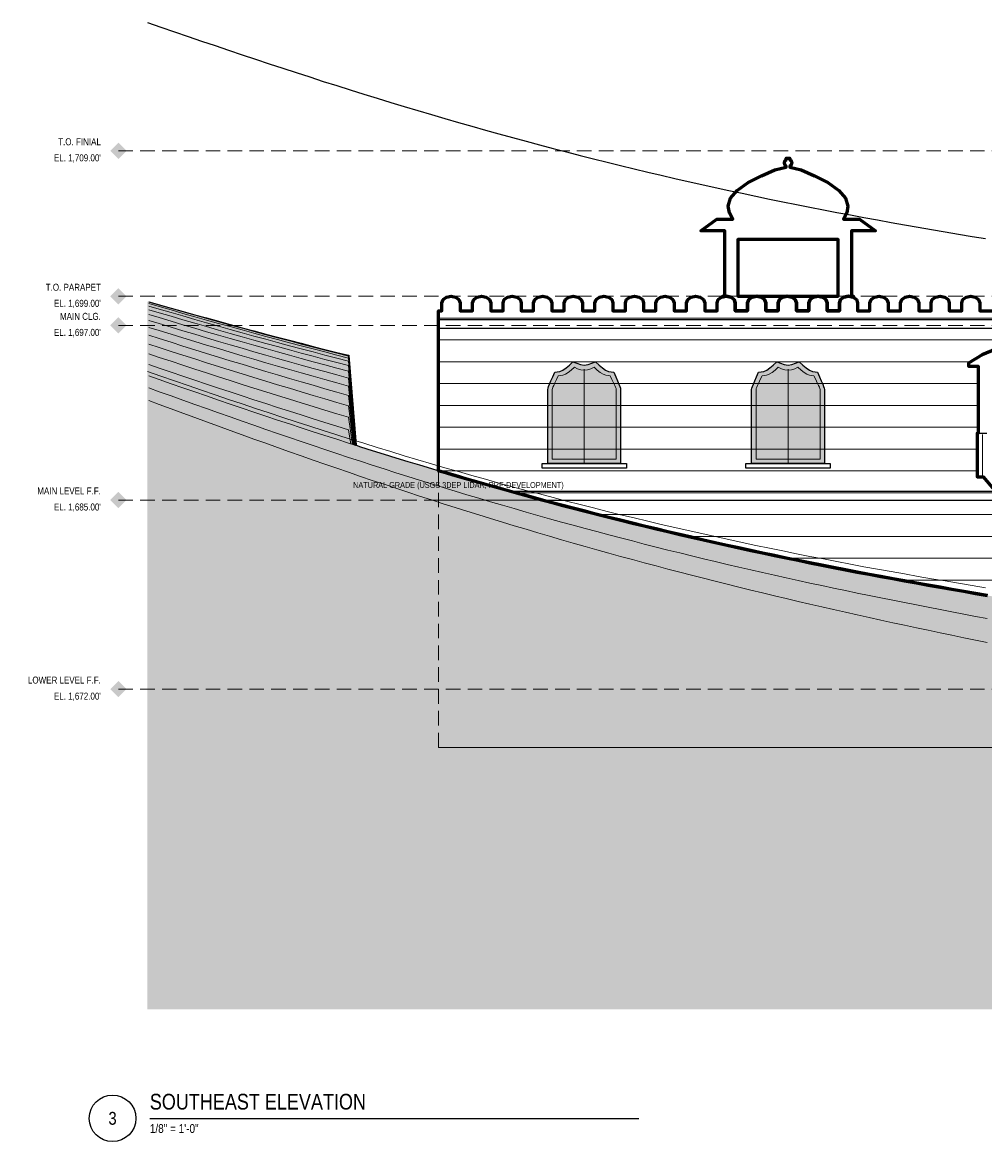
# Model space of a CAD drawing. Header units: inches. Extents: x -103 to 1584, y -3145 to 766.
# Tile 5 of 14: x -103 to 690, y -2125 to -1202. Entities that reach past the tile are written whole.
import ezdxf
from ezdxf.enums import TextEntityAlignment as Align

# ---------------------------------------------------------------- set-up
doc = ezdxf.new("R2010")
doc.units = ezdxf.units.IN
doc.header["$LTSCALE"] = 48
doc.header["$MEASUREMENT"] = 0
doc.linetypes.add('DASHED', pattern=[1.524, 1.27, -0.254])
doc.linetypes.add('HIDDEN', pattern=[0.375, 0.25, -0.125])
for name, color, linetype, lineweight in [('A-ANNO-SYMB', 7, 'CONTINUOUS', 25), ('A-ANNO-TEXT', 7, 'CONTINUOUS', 25), ('A-ELEV', 7, 'CONTINUOUS', 25), ('A-ELEV-FINE', 8, 'CONTINUOUS', 13), ('A-ELEV-OTLN', 7, 'CONTINUOUS', 60), ('A-ELEV-PATT', 8, 'CONTINUOUS', 9), ('A-HIDN', 8, 'HIDDEN', 18), ('A-HTPL', 1, 'DASHED', 25), ('C-TOPO-MINR', 8, 'CONTINUOUS', 9)]:
    doc.layers.add(name, color=color, linetype=linetype, lineweight=lineweight)
doc.styles.add('JM', font='IBMPlexSansCondensed-Regular.ttf')

msp = doc.modelspace()

# ---------------------------------------------------------------- hatches: boundary and pattern name
at = {"layer": 'A-ANNO-SYMB'}
h = msp.add_hatch(color=7, dxfattribs=at)
h.dxf.hatch_style = 1
h.paths.add_polyline_path([(-30.72, -1308), (-24, -1301.28), (-17.28, -1308), (-24, -1314.72)])
h = msp.add_hatch(color=7, dxfattribs=at)
h.dxf.hatch_style = 1
h.paths.add_polyline_path([(-30.72, -1428), (-24, -1421.28), (-17.28, -1428), (-24, -1434.72)])
h = msp.add_hatch(color=7, dxfattribs=at)
h.dxf.hatch_style = 1
h.paths.add_polyline_path([(-30.72, -1452), (-24, -1445.28), (-17.28, -1452), (-24, -1458.72)])
h = msp.add_hatch(color=7, dxfattribs=at)
h.dxf.hatch_style = 1
h.paths.add_polyline_path([(-30.72, -1596), (-24, -1589.28), (-17.28, -1596), (-24, -1602.72)])
h = msp.add_hatch(color=7, dxfattribs=at)
h.dxf.hatch_style = 1
h.paths.add_polyline_path([(-30.72, -1752), (-24, -1745.28), (-17.28, -1752), (-24, -1758.72)])
at = {"layer": 'A-ELEV'}
h = msp.add_hatch(color=7, dxfattribs=at)
h.dxf.hatch_style = 1
h.paths.add_polyline_path([(330, -1504.8), (330.16, -1503.7), (330.66, -1502.31), (331.47, -1500.35), (332.59, -1497.67), (334.02, -1494.36), (335.73, -1490.69), (337.71, -1490.38), (339.93, -1489.87), (342.37, -1488.82), (345, -1487.06), (347.8, -1484.67), (350.73, -1481.97), (353.76, -1483.2), (356.86, -1484.24), (360, -1484.7), (363.14, -1484.24), (366.24, -1483.2), (369.27, -1481.97), (372.2, -1484.67), (375, -1487.06), (377.63, -1488.82), (380.07, -1489.87), (382.29, -1490.38), (384.27, -1490.69), (385.98, -1494.36), (387.41, -1497.67), (388.53, -1500.35), (389.34, -1502.31), (389.84, -1503.7), (390, -1504.8), (390, -1566), (330, -1566)])
h = msp.add_hatch(color=7, dxfattribs=at)
h.dxf.hatch_style = 1
h.paths.add_polyline_path([(498, -1504.8), (498.16, -1503.7), (498.66, -1502.31), (499.47, -1500.35), (500.59, -1497.67), (502.02, -1494.36), (503.73, -1490.69), (505.71, -1490.38), (507.93, -1489.87), (510.37, -1488.82), (513, -1487.06), (515.8, -1484.67), (518.73, -1481.97), (521.76, -1483.2), (524.86, -1484.24), (528, -1484.7), (531.14, -1484.24), (534.24, -1483.2), (537.27, -1481.97), (540.2, -1484.67), (543, -1487.06), (545.63, -1488.82), (548.07, -1489.87), (550.29, -1490.38), (552.27, -1490.69), (553.98, -1494.36), (555.41, -1497.67), (556.53, -1500.35), (557.34, -1502.31), (557.84, -1503.7), (558, -1504.8), (558, -1566), (498, -1566)])
at = {"layer": 'C-TOPO-MINR'}
h = msp.add_hatch(dxfattribs=at)
h.set_pattern_fill('AR-SAND', scale=12)
h.paths.add_polyline_path([(1560, -2015.04), (1560, -2016), (0, -2016), (0, -1513.53), (0, -1503.14), (0, -1493.23), (0, -1483.88), (0, -1475.15), (0, -1467.09), (0, -1459.77), (0, -1453.23), (0, -1447.52), (0, -1442.67), (0, -1438.73), (0, -1435.71), (0, -1433.63), (0, -1432.5), (0, -1432.33), (9.75, -1435.09), (19.5, -1437.83), (29.25, -1440.56), (39, -1443.28), (48.75, -1445.98), (58.5, -1448.66), (68.25, -1451.33), (78, -1453.97), (87.75, -1456.6), (97.5, -1459.2), (107.25, -1461.78), (117, -1464.34), (126.75, -1466.87), (136.5, -1469.38), (146.25, -1471.86), (156, -1474.32), (165.75, -1476.74), (171.82, -1550.99), (171.8, -1550.99), (171.75, -1550.97), (171.66, -1550.94), (171.54, -1550.9), (171.36, -1550.85), (171.12, -1550.77), (170.8, -1550.67), (170.36, -1550.53), (169.77, -1550.34), (168.95, -1550.08), (175.5, -1552.16), (185.25, -1555.22), (195, -1558.25), (204.75, -1561.26), (214.5, -1564.24), (224.25, -1567.19), (234, -1570.11), (243.75, -1573), (253.5, -1575.86), (263.25, -1578.7), (273, -1581.5), (282.75, -1584.27), (292.5, -1587.01), (302.25, -1589.72), (312, -1592.4), (321.75, -1595.05), (331.5, -1597.67), (341.25, -1600.26), (351, -1602.81), (360.75, -1605.34), (370.5, -1607.84), (380.25, -1610.31), (390, -1612.75), (399.75, -1615.16), (409.5, -1617.54), (419.25, -1619.9), (429, -1622.22), (438.75, -1624.51), (448.5, -1626.77), (458.25, -1629.01), (468, -1631.21), (477.75, -1633.39), (487.5, -1635.54), (497.25, -1637.66), (507, -1639.75), (516.75, -1641.81), (526.5, -1643.84), (536.25, -1645.85), (546, -1647.83), (555.75, -1649.79), (565.5, -1651.72), (575.25, -1653.62), (585, -1655.5), (594.75, -1657.35), (604.5, -1659.18), (614.25, -1660.99), (624, -1662.78), (633.75, -1664.55), (643.5, -1666.29), (653.25, -1668.02), (663, -1669.73), (672.75, -1671.42), (682.5, -1673.09), (692.25, -1674.75), (702, -1676.4), (711.75, -1678.03), (721.5, -1679.65), (731.25, -1681.27), (741, -1682.87), (750.75, -1684.46), (760.5, -1686.05), (770.25, -1687.63), (780, -1689.21), (789.75, -1690.79), (799.5, -1692.36), (809.25, -1693.94), (819, -1695.52), (828.75, -1697.1), (838.5, -1698.69), (846.79, -1700.05), (848.25, -1640.25), (858, -1641.28), (867.75, -1642.31), (877.5, -1643.36), (887.25, -1644.43), (897, -1645.5), (906.75, -1646.6), (916.5, -1647.72), (926.25, -1648.86), (936, -1650.03), (945.75, -1651.23), (955.5, -1652.46), (965.25, -1653.72), (975, -1655.03), (984.75, -1656.37), (994.5, -1657.75), (1004.25, -1659.19), (1014, -1660.67), (1023.75, -1662.2), (1033.5, -1663.79), (1043.25, -1665.44), (1053, -1667.15), (1062.75, -1668.93), (1072.5, -1670.78), (1082.25, -1672.7), (1092, -1674.7), (1101.75, -1676.77), (1111.5, -1678.93), (1121.25, -1681.18), (1131, -1683.52), (1140.75, -1685.95), (1150.5, -1688.48), (1160.25, -1691.12), (1170, -1693.85), (1179.75, -1696.7), (1189.5, -1699.65), (1199.25, -1702.72), (1209, -1705.91), (1218.75, -1709.22), (1228.5, -1712.65), (1238.25, -1716.2), (1248, -1719.87), (1257.75, -1723.68), (1267.5, -1727.61), (1277.25, -1731.68), (1287, -1735.87), (1296.75, -1740.2), (1306.5, -1744.65), (1316.25, -1749.24), (1326, -1753.95), (1335.75, -1758.8), (1345.5, -1763.77), (1355.25, -1768.87), (1365, -1774.09), (1374.75, -1779.43), (1368, -1775.73), (1368, -1771.41), (1368.8, -1771.85), (1375.2, -1775.42), (1381.6, -1779.05), (1388, -1782.73), (1394.4, -1786.47), (1400.8, -1790.25), (1407.2, -1794.09), (1413.6, -1797.98), (1420, -1801.92), (1426.4, -1805.9), (1432.8, -1809.93), (1439.2, -1814.01), (1445.6, -1818.13), (1452, -1822.3), (1452, -1676.3), (1452.75, -1676.68), (1462.1, -1681.53), (1462.5, -1666.33), (1472.25, -1672.73), (1482, -1679.25), (1483.3, -1680.14), (1491.75, -1685.66), (1501.5, -1692.13), (1511.25, -1698.7), (1521, -1705.36), (1530.75, -1712.12), (1535.6, -1715.52), (1540.5, -1718.83), (1550.25, -1725.5), (1560, -1732.24), (1560, -1732.87), (1560, -1734.85), (1560, -1738.24), (1560, -1743.15), (1560, -1749.63), (1560, -1757.76), (1560, -1767.57), (1560, -1779.06), (1560, -1792.2), (1560, -1806.92), (1560, -1823.11), (1560, -1840.65), (1560, -1859.42), (1560, -1879.28), (1560, -1900.11), (1560, -1921.81), (1560, -1944.25), (1560, -1967.33), (1560, -1990.96)])
h.paths.add_polyline_path([(168.94, -1550.08), (167.71, -1549.69), (168.95, -1550.08)], flags=0)

# ---------------------------------------------------------------- linework, layer by layer
at = {"layer": 'A-ANNO-SYMB'}
msp.add_line((1.92, -2106), (405.12, -2106), dxfattribs=at)
msp.add_circle((-28.8, -2106), 19.2, dxfattribs=at)
at = {"layer": 'A-ELEV'}
for p, q in [((240, -1447.2), (840, -1447.2)), ((240, -1454.4), (840, -1454.4)), ((684.6, -1540.8), (691.8, -1540.8)), ((298.95, -1588.8), (698.8, -1588.8)), ((325.3, -1596), (840, -1596))]:
    msp.add_line(p, q, dxfattribs=at)
for points in [[(1.2, -1432.54), (9.78, -1434.97), (19.53, -1437.72), (29.28, -1440.45), (39.03, -1443.16), (48.78, -1445.86), (58.53, -1448.55), (68.28, -1451.21), (78.03, -1453.86), (87.78, -1456.48), (97.53, -1459.08), (107.28, -1461.66), (117.03, -1464.22), (126.78, -1466.76), (136.53, -1469.26), (146.28, -1471.75), (156.03, -1474.2), (165.78, -1476.63), (165.79, -1476.63), (165.8, -1476.63), (165.81, -1476.64), (165.82, -1476.65), (165.83, -1476.65), (165.84, -1476.66), (165.85, -1476.67), (165.85, -1476.68), (165.86, -1476.69), (165.86, -1476.7), (165.87, -1476.71), (165.87, -1476.72), (165.87, -1476.73), (171.93, -1550.9)], [(700.8, -1591.2), (688.8, -1576.8), (684, -1576.8), (684, -1540.8), (684.6, -1540.8), (684.6, -1485.6), (676.8, -1485.6), (676.8, -1483.2), (688, -1476.28), (699.2, -1471.48)], [(171.93, -1550.9), (175.54, -1552.04), (185.29, -1555.11), (195.04, -1558.14), (204.79, -1561.15), (214.53, -1564.13), (224.28, -1567.08), (234.03, -1570), (239.4, -1571.59)]]:
    msp.add_lwpolyline(points, dxfattribs=at)
for points in [[(330, -1504.8), (330.16, -1503.7), (330.66, -1502.31), (331.47, -1500.35), (332.59, -1497.67), (334.02, -1494.36), (335.73, -1490.69), (337.71, -1490.38), (339.93, -1489.87), (342.37, -1488.82), (345, -1487.06), (347.8, -1484.67), (350.73, -1481.97), (353.76, -1483.2), (356.86, -1484.24), (360, -1484.7), (363.14, -1484.24), (366.24, -1483.2), (369.27, -1481.97), (372.2, -1484.67), (375, -1487.06), (377.63, -1488.82), (380.07, -1489.87), (382.29, -1490.38), (384.27, -1490.69), (385.98, -1494.36), (387.41, -1497.67), (388.53, -1500.35), (389.34, -1502.31), (389.84, -1503.7), (390, -1504.8), (390, -1566), (330, -1566)], [(498, -1504.8), (498.16, -1503.7), (498.66, -1502.31), (499.47, -1500.35), (500.59, -1497.67), (502.02, -1494.36), (503.73, -1490.69), (505.71, -1490.38), (507.93, -1489.87), (510.37, -1488.82), (513, -1487.06), (515.8, -1484.67), (518.73, -1481.97), (521.76, -1483.2), (524.86, -1484.24), (528, -1484.7), (531.14, -1484.24), (534.24, -1483.2), (537.27, -1481.97), (540.2, -1484.67), (543, -1487.06), (545.63, -1488.82), (548.07, -1489.87), (550.29, -1490.38), (552.27, -1490.69), (553.98, -1494.36), (555.41, -1497.67), (556.53, -1500.35), (557.34, -1502.31), (557.84, -1503.7), (558, -1504.8), (558, -1566), (498, -1566)], [(325.2, -1569.6), (325.2, -1566), (394.8, -1566), (394.8, -1569.6)], [(493.2, -1569.6), (493.2, -1566), (562.8, -1566), (562.8, -1569.6)]]:
    msp.add_lwpolyline(points, close=True, dxfattribs=at)
at = {"layer": 'A-ELEV-FINE'}
for p, q in [((360, -1566), (360, -1488)), ((528, -1566), (528, -1488)), ((688.2, -1575.6), (688.2, -1542))]:
    msp.add_line(p, q, dxfattribs=at)
for points in [[(333.6, -1504.8), (333.74, -1504.03), (334.18, -1503.01), (334.89, -1501.48), (335.88, -1499.31), (337.14, -1496.57), (338.64, -1493.51), (340.38, -1493.39), (342.33, -1493.09), (344.48, -1492.29), (346.8, -1490.85), (349.26, -1488.84), (351.84, -1486.54), (354.51, -1487.67), (357.24, -1488.62), (360, -1489.03), (362.76, -1488.62), (365.49, -1487.67), (368.16, -1486.54), (370.74, -1488.84), (373.2, -1490.85), (375.52, -1492.29), (377.67, -1493.09), (379.62, -1493.39), (381.36, -1493.51), (382.86, -1496.57), (384.12, -1499.31), (385.11, -1501.48), (385.82, -1503.01), (386.26, -1504.03), (386.4, -1504.8), (386.4, -1562.4), (333.6, -1562.4)], [(501.6, -1504.8), (501.74, -1504.03), (502.18, -1503.01), (502.89, -1501.48), (503.88, -1499.31), (505.14, -1496.57), (506.64, -1493.51), (508.38, -1493.39), (510.33, -1493.09), (512.48, -1492.29), (514.8, -1490.85), (517.26, -1488.84), (519.84, -1486.54), (522.51, -1487.67), (525.24, -1488.62), (528, -1489.03), (530.76, -1488.62), (533.49, -1487.67), (536.16, -1486.54), (538.74, -1488.84), (541.2, -1490.85), (543.52, -1492.29), (545.67, -1493.09), (547.62, -1493.39), (549.36, -1493.51), (550.86, -1496.57), (552.12, -1499.31), (553.11, -1501.48), (553.82, -1503.01), (554.26, -1504.03), (554.4, -1504.8), (554.4, -1562.4), (501.6, -1562.4)]]:
    msp.add_lwpolyline(points, close=True, dxfattribs=at)
at = {"layer": 'A-ELEV-OTLN'}
for points in [[(560.1, -1440), (560.1, -1433.4), (559.1, -1430.7), (556.35, -1428.72), (552.6, -1428), (569.4, -1428), (569.4, -1381.2), (486.6, -1381.2), (486.6, -1428), (502.2, -1428), (498.45, -1428.72), (495.7, -1430.7), (494.7, -1433.4), (494.7, -1440), (484.5, -1440), (484.5, -1433.4), (483.5, -1430.7), (480.75, -1428.72), (477, -1428), (474, -1428.58), (474, -1428), (475.8, -1428), (475.8, -1374), (456, -1374), (469.2, -1364.4), (482.4, -1364.4), (479.66, -1359.22), (478.75, -1353.6), (480.58, -1347.12), (486.05, -1340.64), (495.17, -1334.16), (506.11, -1328.54), (517.06, -1323.79), (526.56, -1321.54), (526.56, -1320.59), (526.33, -1320.45), (526.1, -1320.28), (525.88, -1320.08), (525.68, -1319.86), (525.51, -1319.63), (525.35, -1319.37), (525.23, -1319.11), (525.13, -1318.83), (525.06, -1318.55), (525.01, -1318.25), (525, -1317.96), (525.01, -1317.67), (525.06, -1317.37), (525.13, -1317.09), (525.23, -1316.81), (525.35, -1316.55), (525.51, -1316.29), (525.68, -1316.06), (525.88, -1315.84), (526.1, -1315.64), (526.33, -1315.47), (526.56, -1315.33), (526.56, -1314), (529.44, -1314), (529.44, -1315.33), (529.67, -1315.47), (529.9, -1315.64), (530.12, -1315.84), (530.32, -1316.06), (530.49, -1316.29), (530.65, -1316.55), (530.77, -1316.81), (530.87, -1317.09), (530.94, -1317.37), (530.99, -1317.67), (531, -1317.96), (530.99, -1318.25), (530.94, -1318.55), (530.87, -1318.83), (530.77, -1319.11), (530.65, -1319.37), (530.49, -1319.63), (530.32, -1319.86), (530.12, -1320.08), (529.9, -1320.28), (529.67, -1320.45), (529.44, -1320.59), (529.44, -1321.54), (538.94, -1323.79), (549.89, -1328.54), (560.83, -1334.16), (569.95, -1340.64), (575.42, -1347.12), (577.25, -1353.6), (576.34, -1359.22), (573.6, -1364.4), (586.8, -1364.4), (600, -1374), (580.2, -1374), (580.2, -1428), (582, -1428), (582, -1429.05), (581.55, -1428.72), (577.8, -1428), (574.05, -1428.72), (571.3, -1430.7), (570.3, -1433.4), (570.3, -1440)], [(509.7, -1440), (509.7, -1433.4), (508.7, -1430.7), (505.95, -1428.72), (502.2, -1428), (527.4, -1428), (523.65, -1428.72), (520.9, -1430.7), (519.9, -1433.4), (519.9, -1440)], [(534.9, -1440), (534.9, -1433.4), (533.9, -1430.7), (531.15, -1428.72), (527.4, -1428), (552.6, -1428), (548.85, -1428.72), (546.1, -1430.7), (545.1, -1433.4), (545.1, -1440)]]:
    msp.add_lwpolyline(points, close=True, dxfattribs=at)
for points in [[(692.25, -1674.75), (682.5, -1673.09), (672.75, -1671.42), (663, -1669.73), (653.25, -1668.02), (643.5, -1666.29), (633.75, -1664.55), (624, -1662.78), (614.25, -1660.99), (604.5, -1659.18), (594.75, -1657.35), (585, -1655.5), (575.25, -1653.62), (565.5, -1651.72), (555.75, -1649.79), (546, -1647.83), (536.25, -1645.85), (526.5, -1643.84), (516.75, -1641.81), (507, -1639.75), (497.25, -1637.66), (487.5, -1635.54), (477.75, -1633.39), (468, -1631.21), (458.25, -1629.01), (448.5, -1626.77), (438.75, -1624.51), (429, -1622.22), (419.25, -1619.9), (409.5, -1617.54), (399.75, -1615.16), (390, -1612.75), (380.25, -1610.31), (370.5, -1607.84), (360.75, -1605.34), (351, -1602.81), (341.25, -1600.26), (331.5, -1597.67), (321.75, -1595.05), (312, -1592.4), (302.25, -1589.72), (292.5, -1587.01), (282.75, -1584.27), (273, -1581.5), (263.25, -1578.7), (253.5, -1575.86), (243.75, -1573), (240, -1571.89), (240, -1440), (242.7, -1440), (242.7, -1433.4), (243.7, -1430.7), (246.45, -1428.72), (250.2, -1428), (253.95, -1428.72), (256.7, -1430.7), (257.7, -1433.4), (257.7, -1440), (267.9, -1440), (267.9, -1433.4), (268.9, -1430.7), (271.65, -1428.72), (275.4, -1428), (279.15, -1428.72), (281.9, -1430.7), (282.9, -1433.4), (282.9, -1440), (293.1, -1440), (293.1, -1433.4), (294.1, -1430.7), (296.85, -1428.72), (300.6, -1428), (304.35, -1428.72), (307.1, -1430.7), (308.1, -1433.4), (308.1, -1440), (318.3, -1440), (318.3, -1433.4), (319.3, -1430.7), (322.05, -1428.72), (325.8, -1428), (329.55, -1428.72), (332.3, -1430.7), (333.3, -1433.4), (333.3, -1440), (343.5, -1440), (343.5, -1433.4), (344.5, -1430.7), (347.25, -1428.72), (351, -1428), (354.75, -1428.72), (357.5, -1430.7), (358.5, -1433.4), (358.5, -1440), (368.7, -1440), (368.7, -1433.4), (369.7, -1430.7), (372.45, -1428.72), (376.2, -1428), (379.95, -1428.72), (382.7, -1430.7), (383.7, -1433.4), (383.7, -1440), (393.9, -1440), (393.9, -1433.4), (394.9, -1430.7), (397.65, -1428.72), (401.4, -1428), (405.15, -1428.72), (407.9, -1430.7), (408.9, -1433.4), (408.9, -1440), (419.1, -1440), (419.1, -1433.4), (420.1, -1430.7), (422.85, -1428.72), (426.6, -1428), (430.35, -1428.72), (433.1, -1430.7), (434.1, -1433.4), (434.1, -1440), (444.3, -1440), (444.3, -1433.4), (445.3, -1430.7), (448.05, -1428.72), (451.8, -1428), (455.55, -1428.72), (458.3, -1430.7), (459.3, -1433.4), (459.3, -1440), (469.5, -1440), (469.5, -1433.4), (470.5, -1430.7), (473.25, -1428.72), (477, -1428), (480.75, -1428.72), (483.5, -1430.7), (484.5, -1433.4), (484.5, -1440), (494.7, -1440), (494.7, -1433.4), (495.7, -1430.7), (498.45, -1428.72), (502.2, -1428), (505.95, -1428.72), (508.7, -1430.7), (509.7, -1433.4), (509.7, -1440), (519.9, -1440), (519.9, -1433.4), (520.9, -1430.7), (523.65, -1428.72), (527.4, -1428), (531.15, -1428.72), (533.9, -1430.7), (534.9, -1433.4), (534.9, -1440), (545.1, -1440), (545.1, -1433.4), (546.1, -1430.7), (548.85, -1428.72), (552.6, -1428), (556.35, -1428.72), (559.1, -1430.7), (560.1, -1433.4), (560.1, -1440), (570.3, -1440), (570.3, -1433.4), (571.3, -1430.7), (574.05, -1428.72), (577.8, -1428), (581.55, -1428.72), (584.3, -1430.7), (585.3, -1433.4), (585.3, -1440), (595.5, -1440), (595.5, -1433.4), (596.5, -1430.7), (599.25, -1428.72), (603, -1428), (606.75, -1428.72), (609.5, -1430.7), (610.5, -1433.4), (610.5, -1440), (620.7, -1440), (620.7, -1433.4), (621.7, -1430.7), (624.45, -1428.72), (628.2, -1428), (631.95, -1428.72), (634.7, -1430.7), (635.7, -1433.4), (635.7, -1440), (645.9, -1440), (645.9, -1433.4), (646.9, -1430.7), (649.65, -1428.72), (653.4, -1428), (657.15, -1428.72), (659.9, -1430.7), (660.9, -1433.4), (660.9, -1440), (671.1, -1440), (671.1, -1433.4), (672.1, -1430.7), (674.85, -1428.72), (678.6, -1428), (682.35, -1428.72), (685.1, -1430.7), (686.1, -1433.4), (686.1, -1440), (696.3, -1440)], [(699.2, -1471.48), (688, -1476.28), (676.8, -1483.2), (676.8, -1485.6), (684.6, -1485.6), (684.6, -1540.8), (684, -1540.8), (684, -1576.8), (688.8, -1576.8), (700.8, -1591.2)], [(239.4, -1571.59), (243.78, -1572.89), (253.53, -1575.75), (263.28, -1578.58), (273.03, -1581.38), (282.78, -1584.15), (292.53, -1586.89), (302.28, -1589.6), (312.03, -1592.28), (321.78, -1594.93), (331.53, -1597.55), (341.28, -1600.14), (351.03, -1602.7), (360.78, -1605.23), (370.53, -1607.73), (380.28, -1610.2), (390.03, -1612.64), (399.78, -1615.05), (409.53, -1617.43), (419.28, -1619.78), (429.03, -1622.1), (438.78, -1624.39), (448.53, -1626.66), (458.28, -1628.89), (468.03, -1631.1), (477.78, -1633.27), (487.53, -1635.42), (497.28, -1637.54), (507.02, -1639.63), (516.77, -1641.69), (526.52, -1643.73), (536.27, -1645.73), (546.02, -1647.71), (555.77, -1649.67), (565.52, -1651.6), (575.27, -1653.5), (585.02, -1655.38), (594.77, -1657.23), (604.52, -1659.07), (614.27, -1660.87), (624.02, -1662.66), (633.77, -1664.43), (643.52, -1666.17), (653.27, -1667.9), (663.02, -1669.61), (672.77, -1671.3), (682.52, -1672.98), (692.27, -1674.64)]]:
    msp.add_lwpolyline(points, dxfattribs=at)
at = {"layer": 'A-ELEV-PATT'}
for p, q in [((240, -1446), (840, -1446)), ((240, -1464), (728.47, -1464)), ((240, -1482), (678.74, -1482)), ((240, -1500), (684.6, -1500)), ((240, -1518), (684.6, -1518)), ((240, -1536), (684.6, -1536)), ((240, -1554), (684, -1554)), ((240.37, -1572), (684, -1572)), ((303.28, -1590), (699.8, -1590)), ((371.12, -1608), (840, -1608)), ((445.17, -1626), (840, -1626)), ((527.26, -1644), (840, -1644)), ((619.75, -1662), (840, -1662))]:
    msp.add_line(p, q, dxfattribs=at)
at = {"layer": 'A-HIDN'}
for p, q in [((-24, -1308), (1560, -1308)), ((-24, -1428), (1560, -1428)), ((-24, -1452), (1560, -1452)), ((-24, -1596), (1560, -1596)), ((-24, -1752), (1560, -1752))]:
    msp.add_line(p, q, dxfattribs=at)
for points in [[(0, -1490.05), (11.14, -1493.92), (22.29, -1497.77), (33.43, -1501.61), (44.57, -1505.42), (55.71, -1509.22), (66.86, -1512.99), (78, -1516.74), (89.14, -1520.47), (100.29, -1524.17), (111.43, -1527.84), (122.57, -1531.48), (133.71, -1535.09), (144.86, -1538.68), (156, -1542.23), (167.14, -1545.74), (178.29, -1549.22), (189.43, -1552.67), (200.57, -1556.08), (211.71, -1559.45), (222.86, -1562.79), (234, -1566.08), (245.14, -1569.34), (256.29, -1572.56), (267.43, -1575.74), (278.57, -1578.88), (289.71, -1581.98), (300.86, -1585.04), (312, -1588.06), (323.14, -1591.04), (334.29, -1593.98), (345.43, -1596.88), (356.57, -1599.74), (367.71, -1602.56), (378.86, -1605.35), (390, -1608.09), (401.14, -1610.8), (412.29, -1613.46), (423.43, -1616.09), (434.57, -1618.68), (445.71, -1621.23), (456.86, -1623.75), (468, -1626.22), (479.14, -1628.66), (490.29, -1631.05), (501.43, -1633.41), (512.57, -1635.73), (523.71, -1638.02), (534.86, -1640.27), (546, -1642.48), (557.14, -1644.65), (568.29, -1646.79), (579.43, -1648.9), (590.57, -1650.98), (601.71, -1653.02), (612.86, -1655.03), (624, -1657.02), (635.14, -1658.97), (646.29, -1660.9), (657.43, -1662.8), (668.57, -1664.68), (679.71, -1666.54), (690.86, -1668.37)], [(840, -1699.54), (840, -1800), (240, -1800), (240, -1572.52)], [(1260, -1800), (240, -1800), (240, -1596), (325.3, -1596), (331.5, -1597.67), (341.25, -1600.26), (351, -1602.81), (360.75, -1605.34), (370.5, -1607.84), (380.25, -1610.31), (390, -1612.75), (399.75, -1615.16), (409.5, -1617.54), (419.25, -1619.9), (429, -1622.22), (438.75, -1624.51), (448.5, -1626.77), (458.25, -1629.01), (468, -1631.21), (477.75, -1633.39), (487.5, -1635.54), (497.25, -1637.66), (507, -1639.75), (516.75, -1641.81), (526.5, -1643.84), (536.25, -1645.85), (546, -1647.83), (555.75, -1649.79), (565.5, -1651.72), (575.25, -1653.62), (585, -1655.5), (594.75, -1657.35), (604.5, -1659.18), (614.25, -1660.99), (624, -1662.78), (633.75, -1664.55), (643.5, -1666.29), (653.25, -1668.02), (663, -1669.73), (672.75, -1671.42), (682.5, -1673.09), (692.25, -1674.75)]]:
    msp.add_lwpolyline(points, dxfattribs=at)
at = {"layer": 'A-HTPL'}
msp.add_lwpolyline([(0, -1202.05), (11.14, -1205.92), (22.29, -1209.77), (33.43, -1213.61), (44.57, -1217.42), (55.71, -1221.22), (66.86, -1224.99), (78, -1228.74), (89.14, -1232.47), (100.29, -1236.17), (111.43, -1239.84), (122.57, -1243.48), (133.71, -1247.09), (144.86, -1250.68), (156, -1254.23), (167.14, -1257.74), (178.29, -1261.22), (189.43, -1264.67), (200.57, -1268.08), (211.71, -1271.45), (222.86, -1274.79), (234, -1278.08), (245.14, -1281.34), (256.29, -1284.56), (267.43, -1287.74), (278.57, -1290.88), (289.71, -1293.98), (300.86, -1297.04), (312, -1300.06), (323.14, -1303.04), (334.29, -1305.98), (345.43, -1308.88), (356.57, -1311.74), (367.71, -1314.56), (378.86, -1317.35), (390, -1320.09), (401.14, -1322.8), (412.29, -1325.46), (423.43, -1328.09), (434.57, -1330.68), (445.71, -1333.23), (456.86, -1335.75), (468, -1338.22), (479.14, -1340.66), (490.29, -1343.05), (501.43, -1345.41), (512.57, -1347.73), (523.71, -1350.02), (534.86, -1352.27), (546, -1354.48), (557.14, -1356.65), (568.29, -1358.79), (579.43, -1360.9), (590.57, -1362.98), (601.71, -1365.02), (612.86, -1367.03), (624, -1369.02), (635.14, -1370.97), (646.29, -1372.9), (657.43, -1374.8), (668.57, -1376.68), (679.71, -1378.54), (690.86, -1380.37)], dxfattribs=at)
at = {"layer": 'C-TOPO-MINR'}
for points in [[(1.2, -1432.67), (9.75, -1435.09), (19.5, -1437.83), (29.25, -1440.56), (39, -1443.28), (48.75, -1445.98), (58.5, -1448.66), (68.25, -1451.33), (78, -1453.97), (87.75, -1456.6), (97.5, -1459.2), (107.25, -1461.78), (117, -1464.34), (126.75, -1466.87), (136.5, -1469.38), (146.25, -1471.86), (156, -1474.32), (165.75, -1476.74), (171.84, -1551.23)], [(1.2, -1432.84), (9.75, -1435.29), (19.5, -1438.07), (29.25, -1440.82), (39, -1443.57), (48.75, -1446.29), (58.5, -1449), (68.25, -1451.69), (78, -1454.36), (87.75, -1457.01), (97.5, -1459.63), (107.25, -1462.23), (117, -1464.81), (126.75, -1467.36), (136.5, -1469.89), (146.25, -1472.39), (156, -1474.86), (165.75, -1477.3), (171.82, -1551.23)], [(1.2, -1433.97), (9.75, -1436.45), (19.5, -1439.25), (29.25, -1442.04), (39, -1444.81), (48.75, -1447.57), (58.5, -1450.3), (68.25, -1453.02), (78, -1455.72), (87.75, -1458.39), (97.5, -1461.04), (107.25, -1463.66), (117, -1466.27), (126.75, -1468.84), (136.5, -1471.39), (146.25, -1473.91), (156, -1476.41), (165.75, -1478.87), (171.77, -1551.21)], [(1.2, -1436.06), (9.75, -1438.56), (19.5, -1441.4), (29.25, -1444.22), (39, -1447.02), (48.75, -1449.81), (58.5, -1452.58), (68.25, -1455.32), (78, -1458.05), (87.75, -1460.75), (97.5, -1463.43), (107.25, -1466.09), (117, -1468.72), (126.75, -1471.32), (136.5, -1473.9), (146.25, -1476.45), (156, -1478.97), (165.75, -1481.46), (171.69, -1551.18)], [(1.2, -1439.08), (9.75, -1441.62), (19.5, -1444.49), (29.25, -1447.35), (39, -1450.19), (48.75, -1453.01), (58.5, -1455.81), (68.25, -1458.59), (78, -1461.36), (87.75, -1464.09), (97.5, -1466.81), (107.25, -1469.5), (117, -1472.16), (126.75, -1474.8), (136.5, -1477.41), (146.25, -1480), (156, -1482.55), (165.75, -1485.07), (171.56, -1551.14)], [(1.2, -1443.03), (9.75, -1445.6), (19.5, -1448.52), (29.25, -1451.42), (39, -1454.3), (48.75, -1457.16), (58.5, -1460.01), (68.25, -1462.83), (78, -1465.63), (87.75, -1468.41), (97.5, -1471.16), (107.25, -1473.9), (117, -1476.6), (126.75, -1479.28), (136.5, -1481.93), (146.25, -1484.56), (156, -1487.15), (165.75, -1489.72), (171.38, -1551.08)], [(1.2, -1447.88), (9.75, -1450.49), (19.5, -1453.46), (29.25, -1456.4), (39, -1459.33), (48.75, -1462.24), (58.5, -1465.13), (68.25, -1468), (78, -1470.85), (87.75, -1473.68), (97.5, -1476.48), (107.25, -1479.26), (117, -1482.02), (126.75, -1484.75), (136.5, -1487.45), (146.25, -1490.12), (156, -1492.77), (165.75, -1495.38), (171.14, -1551.01)], [(1.2, -1453.6), (9.75, -1456.26), (19.5, -1459.28), (29.25, -1462.28), (39, -1465.26), (48.75, -1468.22), (58.5, -1471.17), (68.25, -1474.1), (78, -1477), (87.75, -1479.89), (97.5, -1482.75), (107.25, -1485.58), (117, -1488.39), (126.75, -1491.18), (136.5, -1493.94), (146.25, -1496.67), (156, -1499.37), (165.75, -1502.05), (170.82, -1550.91)], [(1.2, -1460.15), (9.75, -1462.86), (19.5, -1465.94), (29.25, -1469), (39, -1472.05), (48.75, -1475.07), (58.5, -1478.08), (68.25, -1481.07), (78, -1484.04), (87.75, -1486.99), (97.5, -1489.92), (107.25, -1492.82), (117, -1495.69), (126.75, -1498.55), (136.5, -1501.37), (146.25, -1504.17), (156, -1506.94), (165.75, -1509.69), (170.39, -1550.77)], [(1.2, -1467.48), (9.75, -1470.25), (19.5, -1473.4), (29.25, -1476.53), (39, -1479.65), (48.75, -1482.75), (58.5, -1485.83), (68.25, -1488.89), (78, -1491.93), (87.75, -1494.95), (97.5, -1497.95), (107.25, -1500.93), (117, -1503.88), (126.75, -1506.81), (136.5, -1509.71), (146.25, -1512.59), (156, -1515.44), (165.75, -1518.26), (169.8, -1550.58)], [(1.2, -1475.55), (9.75, -1478.39), (19.5, -1481.61), (29.25, -1484.82), (39, -1488.02), (48.75, -1491.2), (58.5, -1494.36), (68.25, -1497.5), (78, -1500.62), (87.75, -1503.73), (97.5, -1506.81), (107.25, -1509.87), (117, -1512.91), (126.75, -1515.92), (136.5, -1518.91), (146.25, -1521.88), (156, -1524.81), (165.75, -1527.72), (168.98, -1550.32)], [(1.2, -1484.29), (9.75, -1487.21), (19.5, -1490.52), (29.25, -1493.81), (39, -1497.1), (48.75, -1500.36), (58.5, -1503.62), (68.25, -1506.85), (78, -1510.06), (87.75, -1513.26), (97.5, -1516.43), (107.25, -1519.59), (117, -1522.72), (126.75, -1525.83), (136.5, -1528.91), (146.25, -1531.97), (156, -1535.01), (165.75, -1538.01), (167.75, -1549.93)], [(1.2, -1493.66), (9.75, -1496.65), (19.5, -1500.06), (29.25, -1503.45), (39, -1506.83), (48.75, -1510.19), (58.5, -1513.54), (68.25, -1516.87), (78, -1520.19), (87.75, -1523.48), (97.5, -1526.76), (107.25, -1530.01), (117, -1533.25), (126.75, -1536.46), (136.5, -1539.65), (146.25, -1542.81), (156, -1545.95), (165.75, -1549.07), (175.5, -1552.16), (185.25, -1555.22), (195, -1558.25), (204.75, -1561.26), (214.5, -1564.24), (224.25, -1567.19), (234, -1570.11), (243.75, -1573), (253.5, -1575.86), (263.25, -1578.7), (273, -1581.5), (282.75, -1584.27), (292.5, -1587.01), (302.25, -1589.72), (312, -1592.4), (321.75, -1595.05), (331.5, -1597.67), (341.25, -1600.26), (351, -1602.81), (360.75, -1605.34), (370.5, -1607.84), (380.25, -1610.31), (390, -1612.75), (399.75, -1615.16), (409.5, -1617.54), (419.25, -1619.9), (429, -1622.22), (438.75, -1624.51), (448.5, -1626.77), (458.25, -1629.01), (468, -1631.21), (477.75, -1633.39), (487.5, -1635.54), (497.25, -1637.66), (507, -1639.75), (516.75, -1641.81), (526.5, -1643.84), (536.25, -1645.85), (546, -1647.83), (555.75, -1649.79), (565.5, -1651.72), (575.25, -1653.62), (585, -1655.5), (594.75, -1657.35), (604.5, -1659.18), (614.25, -1660.99), (624, -1662.78), (633.75, -1664.55), (643.5, -1666.29), (653.25, -1668.02), (663, -1669.73), (672.75, -1671.42), (682.5, -1673.09), (692.25, -1674.75)], [(1.2, -1503.57), (9.75, -1506.66), (19.5, -1510.17), (29.25, -1513.66), (39, -1517.14), (48.75, -1520.61), (58.5, -1524.07), (68.25, -1527.51), (78, -1530.93), (87.75, -1534.33), (97.5, -1537.72), (107.25, -1541.08), (117, -1544.43), (126.75, -1547.75), (136.5, -1551.05), (146.25, -1554.33), (156, -1557.58), (165.75, -1560.81), (175.5, -1564.02), (185.25, -1567.2), (195, -1570.35), (204.75, -1573.47), (214.5, -1576.57), (224.25, -1579.64), (234, -1582.67), (243.75, -1585.68), (253.5, -1588.67), (263.25, -1591.62), (273, -1594.54), (282.75, -1597.43), (292.5, -1600.29), (302.25, -1603.13), (312, -1605.93), (321.75, -1608.7), (331.5, -1611.44), (341.25, -1614.15), (351, -1616.84), (360.75, -1619.49), (370.5, -1622.11), (380.25, -1624.71), (390, -1627.27), (399.75, -1629.8), (409.5, -1632.31), (419.25, -1634.79), (429, -1637.24), (438.75, -1639.66), (448.5, -1642.05), (458.25, -1644.41), (468, -1646.75), (477.75, -1649.06), (487.5, -1651.34), (497.25, -1653.59), (507, -1655.82), (516.75, -1658.02), (526.5, -1660.2), (536.25, -1662.35), (546, -1664.47), (555.75, -1666.58), (565.5, -1668.65), (575.25, -1670.71), (585, -1672.74), (594.75, -1674.75), (604.5, -1676.73), (614.25, -1678.7), (624, -1680.65), (633.75, -1682.58), (643.5, -1684.49), (653.25, -1686.38), (663, -1688.26), (672.75, -1690.12), (682.5, -1691.97), (692.25, -1693.8)], [(1.2, -1513.98), (9.75, -1517.16), (19.5, -1520.78), (29.25, -1524.38), (39, -1527.98), (48.75, -1531.56), (58.5, -1535.13), (68.25, -1538.68), (78, -1542.22), (87.75, -1545.74), (97.5, -1549.24), (107.25, -1552.72), (117, -1556.19), (126.75, -1559.63), (136.5, -1563.05), (146.25, -1566.45), (156, -1569.82), (165.75, -1573.17), (175.5, -1576.5), (185.25, -1579.8), (195, -1583.07), (204.75, -1586.32), (214.5, -1589.54), (224.25, -1592.73), (234, -1595.9), (243.75, -1599.03), (253.5, -1602.14), (263.25, -1605.22), (273, -1608.26), (282.75, -1611.28), (292.5, -1614.27), (302.25, -1617.23), (312, -1620.15), (321.75, -1623.05), (331.5, -1625.92), (341.25, -1628.76), (351, -1631.57), (360.75, -1634.35), (370.5, -1637.1), (380.25, -1639.82), (390, -1642.51), (399.75, -1645.17), (409.5, -1647.81), (419.25, -1650.42), (429, -1653), (438.75, -1655.55), (448.5, -1658.07), (458.25, -1660.57), (468, -1663.04), (477.75, -1665.48), (487.5, -1667.9), (497.25, -1670.29), (507, -1672.66), (516.75, -1675.01), (526.5, -1677.33), (536.25, -1679.62), (546, -1681.89), (555.75, -1684.14), (565.5, -1686.37), (575.25, -1688.58), (585, -1690.77), (594.75, -1692.93), (604.5, -1695.08), (614.25, -1697.21), (624, -1699.32), (633.75, -1701.41), (643.5, -1703.48), (653.25, -1705.55), (663, -1707.59), (672.75, -1709.62), (682.5, -1711.64), (692.25, -1713.65)]]:
    msp.add_lwpolyline(points, dxfattribs=at)

# ---------------------------------------------------------------- texts
at = {"layer": 'A-ANNO-TEXT', "style": 'JM'}
for s, p in [('T.O. FINIAL', (-38.4, -1305.12)), ('T.O. PARAPET', (-38.4, -1425.12)), ('MAIN CLG.', (-38.4, -1449.12)), ('MAIN LEVEL F.F.', (-38.4, -1593.12)), ('LOWER LEVEL F.F.', (-38.4, -1749.12))]:
    msp.add_text(s, height=5.76, dxfattribs=at).set_placement(p, align=Align.BOTTOM_RIGHT)
for s, p in [("EL. 1,709.00'", (-38.4, -1310.88)), ("EL. 1,699.00'", (-38.4, -1430.88)), ("EL. 1,697.00'", (-38.4, -1454.88)), ("EL. 1,685.00'", (-38.4, -1598.88)), ("EL. 1,672.00'", (-38.4, -1754.88))]:
    msp.add_text(s, height=5.76, dxfattribs=at).set_placement(p, align=Align.TOP_RIGHT)
msp.add_text('NATURAL GRADE (USGS 3DEP LIDAR, PRE-DEVELOPMENT)', height=4.8, dxfattribs=at).set_placement((256.29, -1581.2), align=Align.TOP_CENTER)
msp.add_text('SOUTHEAST ELEVATION', height=12.96, dxfattribs=at).set_placement((1.92, -2102.64), align=Align.BOTTOM_LEFT)
msp.add_text('3', height=10.56, dxfattribs=at).set_placement((-28.8, -2106), align=Align.MIDDLE_CENTER)
msp.add_text('1/8" = 1\'-0"', height=7.2, dxfattribs=at).set_placement((1.92, -2110.8), align=Align.TOP_LEFT)

doc.saveas('drawing.dxf')
